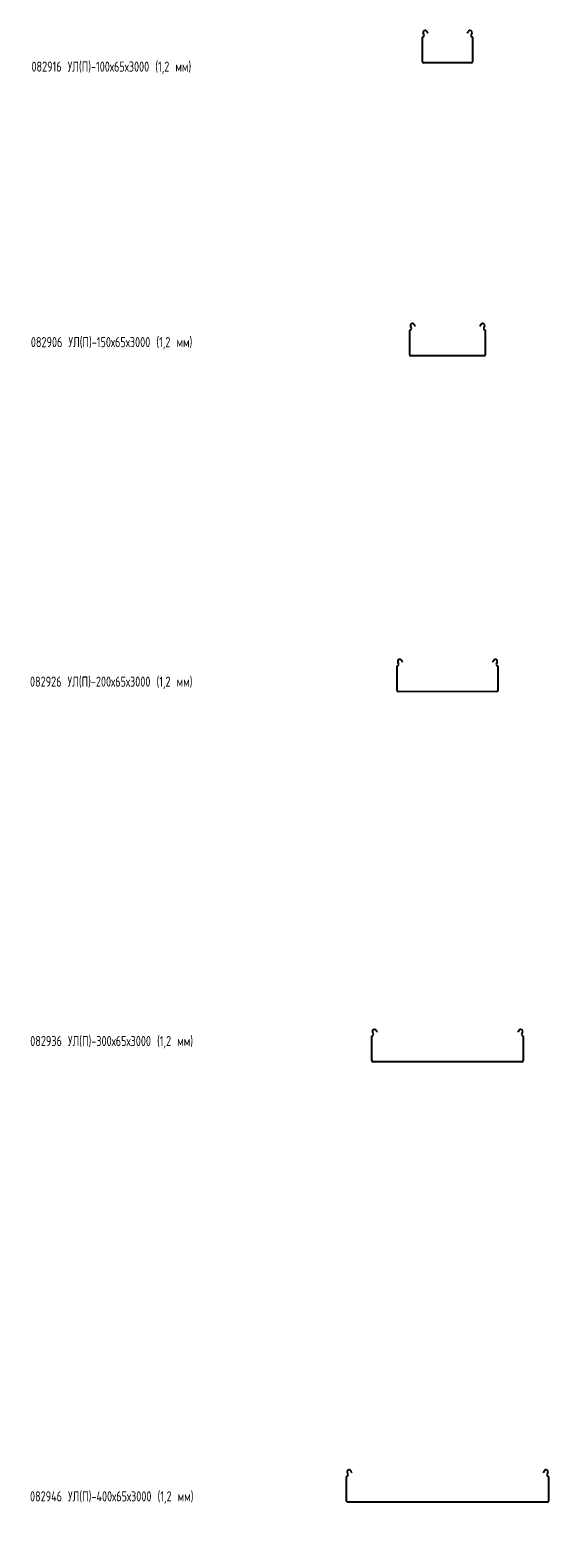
# Model space of a CAD drawing. Header units: millimetres. Extents: x -792 to 3872, y -6969 to -452.
# Tile 13 of 20: x -788 to 237, y -3433 to -452. Entities that reach past the tile are written whole.
import ezdxf

# ---------------------------------------------------------------- set-up
doc = ezdxf.new("R2010")
doc.units = ezdxf.units.MM
doc.styles.add('SLDTEXTSTYLE0', font='TXT', dxfattribs={"width": 0.7, "bigfont": 'bigfont'})

msp = doc.modelspace()

# ---------------------------------------------------------------- linework, layer by layer
at = {"color": 7, "linetype": 'Continuous', "lineweight": 15}
for p, q in [((-13.5, -514.7), (-13.5, -466.7)), ((-12.3, -514.7), (-12.3, -466.7)), ((-10.7, -461.4), (-12, -459)), ((-9.6, -460.8), (-10.9, -458.4)), ((-5.1, -455.3), (-3.3, -458.6)), ((-4, -454.8), (-2.3, -458)), ((-2.3, -458), (-3.3, -458.6)), ((75.3, -458), (77, -454.8)), ((76.4, -458.6), (75.3, -458)), ((76.4, -458.6), (78.1, -455.3)), ((83.9, -458.4), (82.7, -460.8)), ((85, -459), (83.7, -461.4)), ((85.3, -466.7), (85.3, -514.7)), ((86.5, -466.7), (86.5, -514.7)), ((83.8, -516.2), (-10.8, -516.2)), ((83.8, -517.4), (-10.8, -517.4)), ((-35.7, -1040.7), (-37, -1038.3)), ((-34.6, -1040.1), (-35.9, -1037.7)), ((-30.1, -1034.6), (-28.3, -1037.9)), ((-29, -1034), (-27.3, -1037.3)), ((-27.3, -1037.3), (-28.3, -1037.9)), ((100.3, -1037.3), (102, -1034)), ((101.4, -1037.9), (100.3, -1037.3)), ((101.4, -1037.9), (103.1, -1034.6)), ((108.9, -1037.7), (107.7, -1040.1)), ((110, -1038.3), (108.7, -1040.7)), ((-38.5, -1094), (-38.5, -1046)), ((-37.3, -1094), (-37.3, -1046)), ((110.3, -1046), (110.3, -1094)), ((111.5, -1046), (111.5, -1094)), ((108.8, -1095.5), (-35.8, -1095.5)), ((108.8, -1096.7), (-35.8, -1096.7)), ((-55.1, -1698.6), (-54.7, -1699.2)), ((-54.7, -1699.2), (-53.7, -1698.7)), ((-54, -1698.1), (-53.7, -1698.7)), ((-53.7, -1698.7), (-52.3, -1701.3)), ((125.3, -1701.3), (126.7, -1698.7)), ((126.7, -1698.7), (127, -1698.1)), ((126.7, -1698.7), (127.8, -1699.2)), ((127.8, -1699.2), (128.1, -1698.6)), ((-63.5, -1758), (-63.5, -1710)), ((-62.3, -1758), (-62.3, -1710)), ((-60.7, -1704.7), (-62, -1702.3)), ((-59.6, -1704.1), (-60.9, -1701.7)), ((-53.3, -1701.9), (-54.7, -1699.2)), ((-52.3, -1701.3), (-53.3, -1701.9)), ((126.4, -1701.9), (125.3, -1701.3)), ((127.8, -1699.2), (126.4, -1701.9)), ((133.9, -1701.7), (132.7, -1704.1)), ((135, -1702.3), (133.7, -1704.7)), ((135.3, -1710), (135.3, -1758)), ((136.5, -1710), (136.5, -1758)), ((133.8, -1759.5), (-60.8, -1759.5)), ((133.8, -1760.7), (-60.8, -1760.7)), ((-113.5, -2489.6), (-113.5, -2441.6)), ((-112.3, -2489.6), (-112.3, -2441.6)), ((-110.7, -2436.3), (-112, -2433.9)), ((-109.6, -2435.7), (-110.9, -2433.3)), ((-105.1, -2430.2), (-104.7, -2430.8)), ((-104.7, -2430.8), (-103.7, -2430.3)), ((-103.3, -2433.5), (-104.7, -2430.8)), ((-104, -2429.6), (-103.7, -2430.3)), ((-103.7, -2430.3), (-102.3, -2432.9)), ((-102.3, -2432.9), (-103.3, -2433.5)), ((175.3, -2432.9), (176.7, -2430.3)), ((176.4, -2433.5), (175.3, -2432.9)), ((177.8, -2430.8), (176.4, -2433.5)), ((176.7, -2430.3), (177, -2429.6)), ((176.7, -2430.3), (177.8, -2430.8)), ((177.8, -2430.8), (178.1, -2430.2)), ((183.9, -2433.3), (182.7, -2435.7)), ((185, -2433.9), (183.7, -2436.3)), ((185.3, -2441.6), (185.3, -2489.6)), ((186.5, -2441.6), (186.5, -2489.6)), ((183.8, -2491.1), (-110.8, -2491.1)), ((183.8, -2492.3), (-110.8, -2492.3)), ((-160.7, -3306.9), (-162, -3304.6)), ((-159.6, -3306.4), (-160.9, -3304)), ((-155.1, -3300.9), (-154.7, -3301.5)), ((-154.7, -3301.5), (-153.7, -3300.9)), ((-153.3, -3304.2), (-154.7, -3301.5)), ((-154, -3300.3), (-153.7, -3300.9)), ((-153.7, -3300.9), (-152.3, -3303.6)), ((-152.3, -3303.6), (-153.3, -3304.2)), ((225.3, -3303.6), (226.7, -3300.9)), ((226.4, -3304.2), (225.3, -3303.6)), ((227.8, -3301.5), (226.4, -3304.2)), ((226.7, -3300.9), (227, -3300.3)), ((226.7, -3300.9), (227.8, -3301.5)), ((227.8, -3301.5), (228.1, -3300.9)), ((233.9, -3304), (232.7, -3306.4)), ((235, -3304.6), (233.7, -3306.9)), ((-163.5, -3360.2), (-163.5, -3312.2)), ((-162.3, -3360.2), (-162.3, -3312.2)), ((235.3, -3312.2), (235.3, -3360.2)), ((236.5, -3312.2), (236.5, -3360.2)), ((233.8, -3361.7), (-160.8, -3361.7)), ((233.8, -3362.9), (-160.8, -3362.9))]:
    msp.add_line(p, q, dxfattribs=at)
for centre, radius, start, end in [((-11.7, -466.7), 1.8, 106.2863, 180), ((-8, -456.9), 4.5, 28.0725, 208.0725), ((-11.7, -466.7), 0.6, 106.2863, 180), ((-12.9, -462.6), 2.5, 286.2863, 28.0725), ((-12.9, -462.6), 3.7, 286.2863, 28.0725), ((-8, -456.9), 3.3, 28.0725, 208.0725), ((81, -456.9), 4.5, 331.9275, 151.9275), ((81, -456.9), 3.3, 331.9275, 151.9275), ((85.9, -462.6), 3.7, 151.9275, 253.7137), ((85.9, -462.6), 2.5, 151.9275, 253.7137), ((84.7, -466.7), 0.6, 0, 73.7137), ((84.7, -466.7), 1.8, 0, 73.7137), ((-10.8, -514.7), 2.7, 180, 270), ((-10.8, -514.7), 1.5, 180, 270), ((83.8, -514.7), 2.7, 270, 0), ((83.8, -514.7), 1.5, 270, 0), ((-33, -1036.2), 4.5, 28.0725, 208.0725), ((-37.9, -1041.8), 2.5, 286.2863, 28.0725), ((-37.9, -1041.8), 3.7, 286.2863, 28.0725), ((-33, -1036.2), 3.3, 28.0725, 208.0725), ((106, -1036.2), 4.5, 331.9275, 151.9275), ((106, -1036.2), 3.3, 331.9275, 151.9275), ((110.9, -1041.8), 3.7, 151.9275, 253.7137), ((110.9, -1041.8), 2.5, 151.9275, 253.7137), ((-36.7, -1046), 1.8, 106.2863, 180), ((-36.7, -1046), 0.6, 106.2863, 180), ((109.7, -1046), 0.6, 0, 73.7137), ((109.7, -1046), 1.8, 0, 73.7137), ((-35.8, -1094), 2.7, 180, 270), ((-35.8, -1094), 1.5, 180, 270), ((108.8, -1094), 1.5, 270, 0), ((108.8, -1094), 2.7, 270, 0), ((-58, -1700.2), 4.5, 28.0725, 208.0725), ((-58, -1700.2), 3.3, 28.0725, 208.0725), ((131, -1700.2), 4.5, 331.9275, 151.9275), ((131, -1700.2), 3.3, 331.9275, 151.9275), ((-61.7, -1710), 1.8, 106.2863, 180), ((-61.7, -1710), 0.6, 106.2863, 180), ((-62.9, -1705.9), 2.5, 286.2863, 28.0725), ((-62.9, -1705.9), 3.7, 286.2863, 28.0725), ((135.9, -1705.9), 3.7, 151.9275, 253.7137), ((135.9, -1705.9), 2.5, 151.9275, 253.7137), ((134.7, -1710), 0.6, 0, 73.7137), ((134.7, -1710), 1.8, 0, 73.7137), ((-60.8, -1758), 2.7, 180, 270), ((-60.8, -1758), 1.5, 180, 270), ((133.8, -1758), 1.5, 270, 0), ((133.8, -1758), 2.7, 270, 0), ((-111.7, -2441.6), 1.8, 106.2863, 180), ((-108, -2431.8), 4.5, 28.0725, 208.0725), ((-111.7, -2441.6), 0.6, 106.2863, 180), ((-112.9, -2437.4), 2.5, 286.2863, 28.0725), ((-112.9, -2437.4), 3.7, 286.2863, 28.0725), ((-108, -2431.8), 3.3, 28.0725, 208.0725), ((181, -2431.8), 4.5, 331.9275, 151.9275), ((181, -2431.8), 3.3, 331.9275, 151.9275), ((185.9, -2437.4), 3.7, 151.9275, 253.7137), ((185.9, -2437.4), 2.5, 151.9275, 253.7137), ((184.7, -2441.6), 0.6, 0, 73.7137), ((184.7, -2441.6), 1.8, 0, 73.7137), ((-110.8, -2489.6), 2.7, 180, 270), ((-110.8, -2489.6), 1.5, 180, 270), ((183.8, -2489.6), 1.5, 270, 0), ((183.8, -2489.6), 2.7, 270, 0), ((-158, -3302.4), 4.5, 28.0725, 208.0725), ((-162.9, -3308.1), 2.5, 286.2863, 28.0725), ((-162.9, -3308.1), 3.7, 286.2863, 28.0725), ((-158, -3302.4), 3.3, 28.0725, 208.0725), ((231, -3302.4), 4.5, 331.9275, 151.9275), ((231, -3302.4), 3.3, 331.9275, 151.9275), ((235.9, -3308.1), 3.7, 151.9275, 253.7137), ((235.9, -3308.1), 2.5, 151.9275, 253.7137), ((-161.7, -3312.2), 1.8, 106.2863, 180), ((-161.7, -3312.2), 0.6, 106.2863, 180), ((234.7, -3312.2), 0.6, 0, 73.7137), ((234.7, -3312.2), 1.8, 0, 73.7137), ((-160.8, -3360.2), 2.7, 180, 270), ((-160.8, -3360.2), 1.5, 180, 270), ((233.8, -3360.2), 1.5, 270, 0), ((233.8, -3360.2), 2.7, 270, 0)]:
    msp.add_arc(centre, radius, start, end, dxfattribs=at)

# ---------------------------------------------------------------- texts
at = {"color": 7, "linetype": 'Continuous', "lineweight": 0, "char_height": 20, "attachment_point": 1, "style": 'SLDTEXTSTYLE0'}
for s, insert in [('082916 \\M+18454\\M+1844C(\\M+18450)-100\\M+1848765\\M+184873000 (1,2 \\M+1847D\\M+1847D)', (-785.2, -514.4)), ('082906 \\M+18454\\M+1844C(\\M+18450)-150\\M+1848765\\M+184873000 (1,2 \\M+1847D\\M+1847D)', (-786.4, -1059.1)), ('082926 \\M+18454\\M+1844C(\\M+18450)-200\\M+1848765\\M+184873000 (1,2 \\M+1847D\\M+1847D)', (-788.1, -1730.3)), ('082936 \\M+18454\\M+1844C(\\M+18450)-300\\M+1848765\\M+184873000 (1,2 \\M+1847D\\M+1847D)', (-787.6, -2440.8)), ('082946 \\M+18454\\M+1844C(\\M+18450)-400\\M+1848765\\M+184873000 (1,2 \\M+1847D\\M+1847D)', (-788.1, -3341))]:
    msp.add_mtext(s, dxfattribs=dict(at, insert=insert))

doc.saveas('drawing.dxf')
